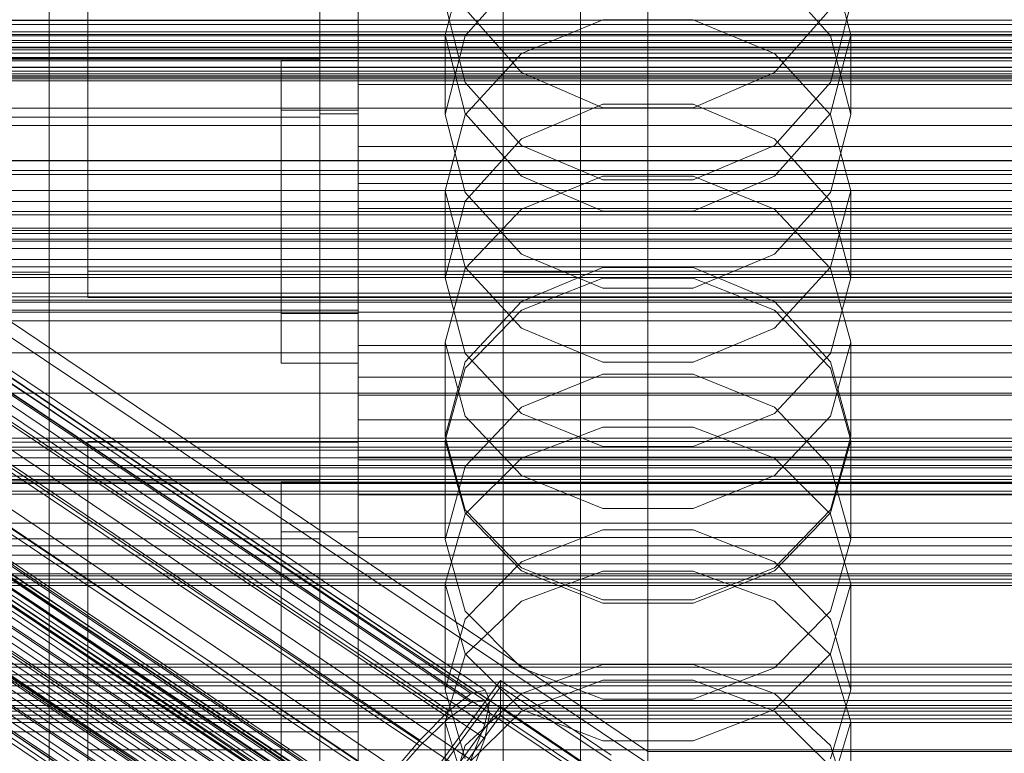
# Model space of a CAD drawing. Header units: millimetres. Extents: x -4738 to 65662, y -68080 to 6847.
# Tile 214 of 256: x -195 to -93, y -34520 to -34444. Entities that reach past the tile are written whole.
import ezdxf

# ---------------------------------------------------------------- set-up
doc = ezdxf.new("R2010")
doc.units = ezdxf.units.MM
for name, color, linetype, lineweight in [('COTAS_O', 1, 'Continuous', 0), ('COTAS_P', 1, 'Continuous', 0), ('frontal_briquetadora', 7, 'Continuous', 0), ('frontal_C01', 7, 'Continuous', 0), ('frontal_C02', 7, 'Continuous', 0), ('frontal_C03', 7, 'Continuous', 0), ('frontal_C04', 7, 'Continuous', 0), ('frontal_mezcladora', 7, 'Continuous', 0), ('frontal_secador', 7, 'Continuous', 0), ('frontal_tolva', 7, 'Continuous', 0)]:
    doc.layers.add(name, color=color, linetype=linetype, lineweight=lineweight)
doc.dimstyles.new('R19_100', dxfattribs={"dimtxt": 250, "dimasz": 150, "dimexe": 150, "dimexo": 80, "dimgap": 100, "dimtad": 1, "dimtih": 1, "dimtoh": 1, "dimdsep": 46, "dimcen": 0.09, "dimadec": 0, "dimazin": 0, "dimtfac": 1, "dimtdec": 4, "dimtofl": 0, "dimtmove": 0, "dimatfit": 3, "dimfxl": 1, "dimtolj": 1, "dimtzin": 0, "dimarcsym": 0})

# ---------------------------------------------------------------- blocks, each defined once
blk = doc.blocks.new('DIM_R30_49')
at = {"layer": 'COTAS_P'}
for p, q in [((-150, -32300), (550, -32300)), ((550, -32300), (505, -32450)), ((550, -34900), (550, -32300)), ((550, -32300), (595, -32450)), ((550, -34900), (505, -34750)), ((550, -34900), (595, -34750)), ((-150, -34900), (550, -34900))]:
    blk.add_line(p, q, dxfattribs=at)
blk.add_text('2600 P', height=250, rotation=90, dxfattribs=at).set_placement((450, -33600))
blk = doc.blocks.new('DIM_R30_51')
at = {"layer": 'COTAS_O'}
for p, q in [((-650, -33700), (50, -33700)), ((50, -33700), (5, -33850)), ((50, -34900), (50, -33700)), ((50, -33700), (95, -33850)), ((50, -34900), (5, -34750)), ((50, -34900), (95, -34750)), ((-650, -34900), (50, -34900))]:
    blk.add_line(p, q, dxfattribs=at)
blk.add_text('1200 O', height=250, rotation=90, dxfattribs=at).set_placement((-50, -34300))
blk = doc.blocks.new('DIM_R30_52')
at = {"layer": 'COTAS_O'}
for p, q in [((-650, -34200), (-500, -34155)), ((650, -34200), (500, -34155)), ((-650, -34900), (-650, -34200)), ((-650, -34200), (650, -34200)), ((-650, -34200), (-500, -34245)), ((650, -34200), (500, -34245)), ((650, -34900), (650, -34200))]:
    blk.add_line(p, q, dxfattribs=at)
blk.add_text('1300 O', height=250, dxfattribs=at).set_placement((0, -34100))
blk = doc.blocks.new('DIM_R30_57')
at = {"layer": 'COTAS_P'}
for p, q in [((-305, -34680), (395, -34680)), ((395, -34680), (350, -34830)), ((395, -36000), (395, -34680)), ((395, -34680), (440, -34830)), ((395, -36000), (350, -35850)), ((395, -36000), (440, -35850)), ((-305, -36000), (395, -36000))]:
    blk.add_line(p, q, dxfattribs=at)
blk.add_text('1320 P', height=250, rotation=90, dxfattribs=at).set_placement((295, -35340))

msp = doc.modelspace()

# ---------------------------------------------------------------- linework, layer by layer
at = {"layer": 'frontal_briquetadora'}
for p, q in [((-164, -34410.477), (-164, -34454.149)), ((-164, -34448.619), (-164, -34410.477)), ((-160, -34454.149), (-160, -34410.477)), ((-160, -34410.477), (-160, -34448.619)), ((-160, -34429.115), (-160, -34447.187)), ((-160, -34429.686), (-160, -34447.745)), ((-160, -34448.302), (-160, -34430.257)), ((-160, -34434.477), (-160, -34478.149)), ((-151, -34445.996), (-148.92, -34437.891)), ((-111.08, -34437.891), (-109, -34445.996)), ((-160, -34483.291), (-160, -34439.62)), ((-143.094, -34439.459), (-148.92, -34446.067)), ((-111.08, -34446.067), (-116.906, -34439.459)), ((-160, -34450.299), (-160, -34441.272)), ((-160, -34442.962), (-160, -34453.421)), ((-148.92, -34450.901), (-151, -34442.708)), ((-109, -34442.708), (-111.08, -34450.901)), ((-148.92, -34443.249), (-143.093, -34449.855)), ((-116.907, -34449.855), (-111.08, -34443.249)), ((-210, -34444.477), (-160, -34444.477)), ((-164, -34444.477), (-160, -34444.477)), ((-164, -34474.477), (-164, -34444.477)), ((-160, -34474.477), (-160, -34444.477)), ((-160, -34448.416), (-160, -34444.991)), ((-143.093, -34447.906), (-134.673, -34444.394)), ((-134.673, -34444.394), (-125.327, -34444.394)), ((-125.327, -34444.394), (-116.907, -34447.906)), ((-151, -34445.996), (-151, -34454.221)), ((-148.92, -34454.101), (-151, -34445.996)), ((-148.92, -34446.067), (-151, -34454.221)), ((-109, -34445.996), (-111.08, -34454.101)), ((-109, -34454.221), (-111.08, -34446.067)), ((-109, -34445.996), (-109, -34454.221)), ((-160, -34447.187), (-160, -34464.816)), ((-160, -34447.745), (-160, -34465.36)), ((-148.92, -34454.234), (-143.093, -34447.906)), ((-116.907, -34447.906), (-111.08, -34454.234)), ((-206, -34448.477), (-164, -34448.477)), ((-168, -34474.822), (-168, -34448.619)), ((-168, -34448.619), (-168, -34453.761)), ((-160, -34448.619), (-168, -34448.619)), ((-164, -34454.477), (-164, -34448.477)), ((-164, -34492.29), (-164, -34448.619)), ((-160, -34448.619), (-164, -34448.619)), ((-160, -34465.903), (-160, -34448.302)), ((-160, -34458.171), (-160, -34448.416)), ((-160, -34448.619), (-160, -34492.29)), ((-160, -34448.619), (-160, -34474.822)), ((-160, -34453.761), (-160, -34448.619)), ((-143.093, -34449.855), (-134.673, -34453.52)), ((-125.327, -34453.52), (-116.907, -34449.855)), ((-160, -34464.401), (-160, -34450.299)), ((-160, -34453.453), (-160, -34450.877)), ((-160, -34450.877), (-160, -34455.143)), ((-160, -34451.11), (-160, -34483.291)), ((200, -34451.11), (-160, -34451.11)), ((-160, -34451.11), (-160, -34457.538)), ((-143.094, -34457.404), (-148.92, -34450.901)), ((-111.08, -34450.901), (-116.906, -34457.404)), ((-134.674, -34453.127), (-143.094, -34456.734)), ((-125.326, -34453.127), (-134.674, -34453.127)), ((-116.906, -34456.734), (-125.326, -34453.127)), ((-168, -34453.761), (-168, -34479.964)), ((-168, -34453.761), (-160, -34453.761)), ((-164, -34454.149), (-164, -34674)), ((-164, -34492.29), (-164, -34454.149)), ((-164, -34454.149), (-160, -34454.149)), ((-160, -34453.421), (-160, -34468.481)), ((-160, -34462.48), (-160, -34453.453)), ((-160, -34479.964), (-160, -34453.761)), ((-160, -34674), (-160, -34454.149)), ((-160, -34454.149), (-160, -34492.29)), ((-151, -34454.221), (-148.92, -34462.278)), ((-151, -34462.125), (-148.92, -34454.234)), ((-143.093, -34460.601), (-148.92, -34454.101)), ((-134.673, -34453.52), (-125.327, -34453.52)), ((-111.08, -34454.101), (-116.907, -34460.601)), ((-111.08, -34462.278), (-109, -34454.221)), ((-111.08, -34454.234), (-109, -34462.125)), ((-206, -34454.477), (-164, -34454.477)), ((-160, -34455.143), (-160, -34465.602)), ((-143.094, -34456.734), (-148.92, -34463.181)), ((-111.08, -34463.18), (-116.906, -34456.734)), ((-160, -34489.719), (-160, -34457.538)), ((-160, -34457.538), (200, -34457.538)), ((-160, -34472.77), (-160, -34458.171)), ((-134.674, -34460.988), (-143.094, -34457.404)), ((-116.906, -34457.404), (-125.326, -34460.988)), ((-160, -34461.368), (-160, -34489.719)), ((200, -34461.368), (-160, -34461.368)), ((-160, -34461.368), (-160, -34463.94)), ((-134.673, -34460.596), (-143.093, -34464.004)), ((-134.673, -34464.208), (-143.093, -34460.601)), ((-125.326, -34460.988), (-134.674, -34460.988)), ((-125.327, -34460.596), (-134.673, -34460.596)), ((-116.907, -34464.004), (-125.327, -34460.596)), ((-116.907, -34460.601), (-125.327, -34464.208)), ((-160, -34476.582), (-160, -34462.48)), ((-151, -34462.125), (-151, -34471.125)), ((-151, -34462.125), (-148.92, -34470.016)), ((-148.92, -34462.278), (-143.094, -34468.668)), ((-116.906, -34468.668), (-111.08, -34462.278)), ((-111.08, -34470.016), (-109, -34462.125)), ((-109, -34462.125), (-109, -34471.125)), ((-148.92, -34463.181), (-151, -34471.125)), ((-109, -34471.125), (-111.08, -34463.18)), ((-160, -34492.29), (-160, -34463.94)), ((-160, -34463.94), (200, -34463.94)), ((-160, -34481.433), (-160, -34464.401)), ((-143.093, -34464.004), (-148.92, -34470.145)), ((-125.327, -34464.208), (-134.673, -34464.208)), ((-111.08, -34470.145), (-116.907, -34464.004)), ((-160, -34464.816), (-160, -34481.959)), ((-160, -34465.36), (-160, -34482.486)), ((-160, -34465.602), (-160, -34480.662)), ((-160, -34483.013), (-160, -34465.903)), ((-160, -34468.481), (-160, -34485.849)), ((-143.094, -34468.668), (-134.674, -34472.188)), ((-125.326, -34472.188), (-116.906, -34468.668)), ((-148.92, -34470.145), (-151, -34477.803)), ((-148.92, -34470.016), (-143.093, -34476.344)), ((-143.094, -34473.572), (-134.674, -34470.06)), ((-134.674, -34470.06), (-125.326, -34470.06)), ((-125.326, -34470.06), (-116.906, -34473.572)), ((-116.907, -34476.344), (-111.08, -34470.016)), ((-109, -34477.803), (-111.08, -34470.145)), ((-148.92, -34478.964), (-151, -34471.125)), ((-143.093, -34474.485), (-134.673, -34471.151)), ((-134.673, -34471.151), (-125.327, -34471.151)), ((-125.327, -34471.151), (-116.907, -34474.485)), ((-109, -34471.125), (-111.08, -34478.964)), ((-134.674, -34472.188), (-125.326, -34472.188)), ((-160, -34489.991), (-160, -34472.77)), ((-148.92, -34479.841), (-143.094, -34473.572)), ((-116.906, -34473.572), (-111.08, -34479.841)), ((-210, -34474.477), (-160, -34474.477)), ((-164, -34474.477), (-160, -34474.477)), ((-148.92, -34480.494), (-143.093, -34474.485)), ((-116.907, -34474.485), (-111.08, -34480.494)), ((-168, -34479.964), (-168, -34474.822)), ((-168, -34474.822), (-160, -34474.822)), ((-160, -34474.822), (-160, -34479.964)), ((-160, -34493.614), (-160, -34476.582)), ((-143.093, -34476.344), (-134.673, -34479.856)), ((-125.327, -34479.856), (-116.907, -34476.344)), ((-160, -34478.149), (-160, -34698)), ((200, -34478.149), (-160, -34478.149)), ((-160, -34478.149), (-160, -34483.291)), ((-151, -34477.803), (-151, -34487.557)), ((-151, -34477.803), (-148.92, -34485.461)), ((-111.08, -34485.461), (-109, -34477.803)), ((-109, -34477.803), (-109, -34487.557)), ((-143.094, -34485.172), (-148.92, -34478.964)), ((-111.08, -34478.964), (-116.906, -34485.172)), ((-168, -34479.964), (-160, -34479.964)), ((-160, -34480.662), (-160, -34498.03)), ((-151, -34487.557), (-148.92, -34479.841)), ((-151, -34487.986), (-148.92, -34480.494)), ((-134.673, -34479.856), (-125.327, -34479.856)), ((-111.08, -34479.841), (-109, -34487.557)), ((-111.08, -34480.494), (-109, -34487.986)), ((-160, -34481.433), (200, -34481.433)), ((-160, -34498.801), (-160, -34481.433)), ((-134.674, -34481.091), (-143.094, -34484.534)), ((-125.326, -34481.091), (-134.674, -34481.091)), ((-116.906, -34484.534), (-125.326, -34481.091)), ((-160, -34481.959), (-160, -34498.57)), ((-160, -34482.486), (-160, -34499.08)), ((-160, -34499.589), (-160, -34483.013)), ((-160, -34703.142), (-160, -34483.291)), ((-160, -34483.291), (200, -34483.291)), ((-160, -34483.291), (-160, -34691.652)), ((-160, -34483.291), (-160, -34489.719)), ((-143.094, -34484.534), (-148.92, -34490.676)), ((-111.08, -34490.676), (-116.906, -34484.534)), ((-160, -34485.849), (200, -34485.849)), ((-160, -34485.849), (-160, -34502.881)), ((-148.92, -34485.461), (-143.093, -34491.602)), ((-134.674, -34488.588), (-143.094, -34485.172)), ((-116.906, -34485.172), (-125.326, -34488.588)), ((-116.907, -34491.602), (-111.08, -34485.461)), ((-143.093, -34489.803), (-134.673, -34486.586)), ((-134.673, -34486.586), (-125.327, -34486.586)), ((-125.327, -34486.586), (-116.907, -34489.803)), ((-148.92, -34495.158), (-151, -34487.557)), ((-151, -34487.986), (-151, -34498.23)), ((-148.92, -34495.478), (-151, -34487.986)), ((-109, -34487.557), (-111.08, -34495.158)), ((-109, -34487.986), (-111.08, -34495.478)), ((-109, -34487.986), (-109, -34498.23)), ((-210, -34488.149), (-160, -34488.149)), ((-164, -34488.149), (-160, -34488.149)), ((-164, -34518.149), (-164, -34488.149)), ((-160, -34518.149), (-160, -34488.149)), ((-125.326, -34488.588), (-134.674, -34488.588)), ((-160, -34698.08), (-160, -34489.719)), ((-160, -34489.719), (200, -34489.719)), ((-160, -34489.719), (-160, -34692.717)), ((-160, -34489.719), (-160, -34492.29)), ((-160, -34489.991), (200, -34489.991)), ((-160, -34489.991), (-160, -34507.212)), ((-148.92, -34495.6), (-143.093, -34489.803)), ((-116.907, -34489.803), (-111.08, -34495.6)), ((-148.92, -34490.676), (-151, -34498.23)), ((-109, -34498.23), (-111.08, -34490.676)), ((-143.093, -34491.602), (-134.673, -34495.01)), ((-125.327, -34495.01), (-116.907, -34491.602)), ((-206, -34492.149), (-164, -34492.149)), ((-168, -34689.16), (-168, -34492.29)), ((-168, -34492.29), (-168, -34497.432)), ((-160, -34492.29), (-168, -34492.29)), ((-164, -34498.149), (-164, -34492.149)), ((-164, -34695.288), (-164, -34492.29)), ((-160, -34492.29), (-164, -34492.29)), ((-160, -34695.288), (-160, -34492.29)), ((-160, -34492.29), (200, -34492.29)), ((-160, -34492.29), (-160, -34689.16)), ((-160, -34497.432), (-160, -34492.29)), ((-160, -34493.614), (200, -34493.614)), ((-160, -34510.982), (-160, -34493.614)), ((-134.673, -34495.01), (-125.327, -34495.01)), ((-151, -34502.829), (-148.92, -34495.6)), ((-143.094, -34501.17), (-148.92, -34495.158)), ((-143.093, -34501.486), (-148.92, -34495.478)), ((-111.08, -34495.478), (-116.907, -34501.486)), ((-111.08, -34495.158), (-116.906, -34501.17)), ((-111.08, -34495.6), (-109, -34502.829)), ((-206, -34498.149), (-164, -34498.149)), ((-168, -34497.432), (-168, -34694.302)), ((-168, -34497.432), (-160, -34497.432)), ((-160, -34694.302), (-160, -34497.432)), ((-160, -34498.03), (200, -34498.03)), ((-160, -34498.03), (-160, -34515.062)), ((-134.674, -34497.219), (-143.094, -34500.552)), ((-125.326, -34497.219), (-134.674, -34497.219)), ((-116.906, -34500.552), (-125.326, -34497.219)), ((-160, -34498.57), (-160, -34514.607)), ((-160, -34513.861), (-160, -34498.801)), ((-160, -34499.08), (-160, -34515.099)), ((-151, -34498.23), (-148.92, -34505.662)), ((-111.08, -34505.662), (-109, -34498.23)), ((-160, -34515.589), (-160, -34499.589)), ((-143.094, -34500.552), (-148.92, -34506.493)), ((-134.674, -34504.474), (-143.094, -34501.17)), ((-116.906, -34501.17), (-125.326, -34504.474)), ((-111.08, -34506.493), (-116.906, -34500.552)), ((-134.673, -34504.82), (-143.093, -34501.486)), ((-134.673, -34501.512), (-143.093, -34504.604)), ((-125.327, -34501.512), (-134.673, -34501.512)), ((-116.907, -34501.486), (-125.327, -34504.82)), ((-116.907, -34504.604), (-125.327, -34501.512)), ((-160, -34502.881), (-160, -34516.984)), ((-151, -34502.829), (-151, -34513.787)), ((-151, -34502.829), (-148.92, -34510.058)), ((-111.08, -34510.058), (-109, -34502.829)), ((-109, -34502.829), (-109, -34513.787)), ((-143.093, -34504.604), (-148.92, -34510.176)), ((-125.326, -34504.474), (-134.674, -34504.474)), ((-125.327, -34504.82), (-134.673, -34504.82)), ((-111.08, -34510.176), (-116.907, -34504.604)), ((-148.92, -34505.662), (-143.094, -34511.534)), ((-116.906, -34511.534), (-111.08, -34505.662)), ((-160, -34507.212), (-160, -34521.811)), ((-148.92, -34506.493), (-151, -34513.787)), ((-109, -34513.787), (-111.08, -34506.493)), ((-148.92, -34510.176), (-151, -34517.123)), ((-148.92, -34510.058), (-143.093, -34515.855)), ((-116.907, -34515.855), (-111.08, -34510.058)), ((-109, -34517.123), (-111.08, -34510.176)), ((-160, -34526.043), (-160, -34510.982)), ((-143.093, -34514.166), (-134.673, -34511.161)), ((-134.673, -34511.161), (-125.327, -34511.161)), ((-125.327, -34511.161), (-116.907, -34514.166)), ((-143.094, -34511.534), (-134.674, -34514.76)), ((-125.326, -34514.76), (-116.906, -34511.534)), ((-143.094, -34516.027), (-134.674, -34512.811)), ((-134.674, -34512.811), (-125.326, -34512.811)), ((-125.326, -34512.811), (-116.906, -34516.027)), ((-160, -34524.321), (-160, -34513.861)), ((-148.92, -34520.952), (-151, -34513.787)), ((-148.92, -34519.58), (-143.093, -34514.166)), ((-116.907, -34514.166), (-111.08, -34519.58)), ((-109, -34513.787), (-111.08, -34520.952)), ((-160, -34514.607), (-160, -34530.029)), ((-160, -34515.062), (-160, -34529.165)), ((-160, -34515.099), (-160, -34530.501)), ((-134.674, -34514.76), (-125.326, -34514.76)), ((-160, -34530.972), (-160, -34515.589)), ((-148.92, -34521.752), (-143.094, -34516.027)), ((-143.093, -34515.855), (-134.673, -34519.072)), ((-125.327, -34519.072), (-116.907, -34515.855)), ((-116.906, -34516.027), (-111.08, -34521.752)), ((-160, -34516.984), (-160, -34526.011)), ((-151, -34517.123), (-151, -34528.769)), ((-151, -34517.123), (-148.92, -34524.071)), ((-111.08, -34524.071), (-109, -34517.123)), ((-109, -34517.123), (-109, -34528.769)), ((-210, -34518.149), (-160, -34518.149)), ((-164, -34518.149), (-160, -34518.149)), ((-151, -34526.331), (-148.92, -34519.58)), ((-134.673, -34519.072), (-125.327, -34519.072)), ((-111.08, -34519.58), (-109, -34526.331))]:
    msp.add_line(p, q, dxfattribs=at)
at = {"layer": 'frontal_C01'}
for p, q in [((-130, -34520.192), (-130, -34257.579)), ((-130, -34263.359), (-130, -34525.972)), ((-332.629, -34389.859), (-148.32, -34514.194)), ((-331.181, -34389.51), (-146.872, -34513.845)), ((-330.692, -34390.6), (-146.383, -34514.934)), ((-334.938, -34391.624), (-150.629, -34515.959)), ((-331.197, -34393.055), (-146.887, -34517.389)), ((-356.348, -34393.95), (-142.549, -34538.178)), ((-355.53, -34393.324), (-141.731, -34537.552)), ((-355.017, -34393.2), (-141.218, -34537.429)), ((-354.844, -34393.587), (-141.045, -34537.815)), ((-357.415, -34395.034), (-143.617, -34539.262)), ((-355.022, -34394.456), (-141.224, -34538.685)), ((-337.95, -34394.685), (-153.641, -34519.019)), ((-355.541, -34395.751), (-141.742, -34539.979)), ((-358.659, -34396.503), (-144.861, -34540.732)), ((-332.659, -34396.708), (-148.35, -34521.042)), ((-356.363, -34397.381), (-142.565, -34541.61)), ((-146.196, -34542.486), (-359.995, -34398.258)), ((-357.434, -34399.237), (-143.635, -34543.465)), ((-341.461, -34398.832), (-157.152, -34523.166)), ((-361.332, -34400.177), (-147.533, -34544.406)), ((-358.68, -34401.191), (-144.881, -34545.419)), ((-334.981, -34401.309), (-150.672, -34525.644)), ((-362.578, -34402.132), (-148.779, -34546.36)), ((-360.017, -34403.111), (-146.218, -34547.339)), ((-363.648, -34403.987), (-149.85, -34548.216)), ((-160.922, -34528.118), (-345.231, -34403.783)), ((-361.352, -34404.865), (-147.554, -34549.093)), ((-364.471, -34405.618), (-150.672, -34549.846)), ((-362.596, -34406.335), (-148.798, -34550.563)), ((-338.003, -34406.546), (-153.694, -34530.881)), ((-349.002, -34409.201), (-164.693, -34533.535)), ((-341.52, -34412.061), (-157.211, -34536.396)), ((-345.291, -34417.479), (-160.982, -34541.814)), ((-130, -34520.192), (-228.298, -34453.88)), ((-228.298, -34459.66), (-130, -34525.972)), ((-172.809, -34550.677), (-145.277, -34512.823)), ((-145.289, -34515.519), (-145.277, -34512.823)), ((-145.277, -34512.823), (-133.809, -34520.559)), ((-150.629, -34515.959), (-148.32, -34514.194)), ((-148.32, -34514.194), (-146.872, -34513.845)), ((-146.872, -34513.845), (-146.383, -34514.934)), ((-145.289, -34515.519), (-172.821, -34553.374)), ((-146.383, -34514.934), (-146.887, -34517.389)), ((-133.821, -34523.256), (-145.289, -34515.519)), ((-153.641, -34519.019), (-150.629, -34515.959)), ((-146.887, -34517.389), (-148.35, -34521.042)), ((-157.152, -34523.166), (-153.641, -34519.019)), ((-130, -34782.805), (-130, -34520.192)), ((0, -34520.192), (-130, -34520.192))]:
    msp.add_line(p, q, dxfattribs=at)
at = {"layer": 'frontal_C02'}
for p, q in [((-130, -34521.432), (-130, -34230.937)), ((-130, -34236.667), (-130, -34527.162)), ((-332.629, -34391.842), (-148.32, -34515.097)), ((-331.181, -34391.684), (-146.872, -34514.939)), ((-330.692, -34392.967), (-146.383, -34516.222)), ((-334.938, -34393.43), (-150.629, -34516.684)), ((-356.348, -34396.091), (-142.549, -34539.066)), ((-355.53, -34395.528), (-141.731, -34538.504)), ((-355.017, -34395.472), (-141.218, -34538.448)), ((-354.844, -34395.927), (-141.045, -34538.902)), ((-331.197, -34395.603), (-146.887, -34518.858)), ((-357.415, -34397.122), (-143.617, -34540.097)), ((-355.022, -34396.861), (-141.224, -34539.836)), ((-337.95, -34396.339), (-153.641, -34519.593)), ((-355.541, -34398.211), (-141.742, -34541.186)), ((-358.659, -34398.55), (-144.861, -34541.526)), ((-146.196, -34543.255), (-359.995, -34400.28)), ((-356.363, -34399.884), (-142.565, -34542.86)), ((-332.659, -34399.413), (-148.35, -34522.667)), ((-341.461, -34400.371), (-157.152, -34523.626)), ((-361.332, -34402.192), (-147.533, -34545.168)), ((-357.434, -34401.768), (-143.635, -34544.743)), ((-362.578, -34404.157), (-148.779, -34547.132)), ((-358.68, -34403.733), (-144.881, -34546.708)), ((-334.981, -34404.136), (-150.672, -34527.39)), ((-160.922, -34528.507), (-345.231, -34405.252)), ((-363.648, -34406.04), (-149.85, -34549.016)), ((-360.017, -34405.645), (-146.218, -34548.62)), ((-361.352, -34407.374), (-147.554, -34550.35)), ((-338.003, -34409.451), (-153.694, -34532.706)), ((-349.002, -34410.649), (-164.693, -34533.904)), ((-341.52, -34414.996), (-157.211, -34538.251)), ((-440, -34444.429), (440, -34444.429)), ((-440, -34445.925), (440, -34445.925)), ((-440, -34446.561), (440, -34446.561)), ((-440, -34447.845), (440, -34447.845)), ((-311.15, -34447.313), (311.15, -34447.313)), ((-440, -34448.365), (440, -34448.365)), ((-440, -34449.351), (440, -34449.351)), ((-440, -34449.718), (440, -34449.718)), ((-311.15, -34449.317), (311.15, -34449.317)), ((-440, -34450.338), (440, -34450.338)), ((-440, -34450.528), (440, -34450.528)), ((-440, -34450.739), (440, -34450.739)), ((-311.15, -34453.538), (311.15, -34453.538)), ((-311.15, -34455.334), (311.15, -34455.334)), ((-130, -34521.432), (-228.298, -34455.696)), ((-311.15, -34458.959), (311.15, -34458.959)), ((-311.15, -34460.426), (311.15, -34460.426)), ((-228.298, -34461.426), (-130, -34527.162)), ((-311.15, -34463.207), (311.15, -34463.207)), ((-311.15, -34464.244), (311.15, -34464.244)), ((-311.15, -34465.992), (311.15, -34465.992)), ((-311.15, -34466.529), (311.15, -34466.529)), ((-311.15, -34467.125), (311.15, -34467.125)), ((-172.809, -34551.005), (-145.277, -34513.482)), ((-145.289, -34516.463), (-145.277, -34513.482)), ((-145.277, -34513.482), (-133.809, -34521.151)), ((-150.629, -34516.684), (-148.32, -34515.097)), ((-148.32, -34515.097), (-146.872, -34514.939)), ((-146.872, -34514.939), (-146.383, -34516.222)), ((-145.289, -34516.463), (-172.821, -34553.985)), ((-146.383, -34516.222), (-146.887, -34518.858)), ((-133.821, -34524.132), (-145.289, -34516.463)), ((-153.641, -34519.593), (-150.629, -34516.684)), ((-157.152, -34523.626), (-153.641, -34519.593)), ((-146.887, -34518.858), (-148.35, -34522.667))]:
    msp.add_line(p, q, dxfattribs=at)
at = {"layer": 'frontal_C03'}
for p, q in [((1250, -34444.873), (-1250, -34444.873)), ((-1250, -34445.637), (1250, -34445.637)), ((1250, -34446.76), (-1250, -34446.76)), ((1250, -34447.524), (-1250, -34447.524)), ((1250, -34448.318), (-1250, -34448.318)), ((1250, -34448.635), (-1250, -34448.635)), ((1250, -34466.22), (-1250, -34466.22)), ((1250, -34466.536), (-1250, -34466.536)), ((1250, -34467.33), (-1250, -34467.33)), ((-1250, -34468.095), (1250, -34468.095)), ((1250, -34469.217), (-1250, -34469.217)), ((1250, -34469.982), (-1250, -34469.982)), ((1250, -34470.776), (-1250, -34470.776)), ((1250, -34471.092), (-1250, -34471.092)), ((1250, -34488.678), (-1250, -34488.678)), ((1250, -34488.994), (-1250, -34488.994)), ((1250, -34489.788), (-1250, -34489.788)), ((-1250, -34490.552), (1250, -34490.552)), ((1250, -34491.675), (-1250, -34491.675)), ((1250, -34492.439), (-1250, -34492.439)), ((1250, -34493.233), (-1250, -34493.233)), ((1250, -34493.55), (-1250, -34493.55)), ((1250, -34511.135), (-1250, -34511.135)), ((1250, -34511.452), (-1250, -34511.452)), ((1250, -34512.246), (-1250, -34512.246)), ((-1250, -34513.01), (1250, -34513.01)), ((1250, -34514.133), (-1250, -34514.133)), ((1250, -34514.897), (-1250, -34514.897)), ((1250, -34515.691), (-1250, -34515.691)), ((1250, -34516.007), (-1250, -34516.007)), ((1250, -34516.796), (-1250, -34516.796)), ((1250, -34517.172), (-1250, -34517.172))]:
    msp.add_line(p, q, dxfattribs=at)
at = {"layer": 'frontal_C04'}
for p, q in [((-188, -34438.484), (-188, -34470.434)), ((-188, -34473.17), (-188, -34441.22)), ((225, -34446.053), (-225, -34446.053)), ((-225, -34447.221), (225, -34447.221)), ((225, -34450.221), (-225, -34450.221)), ((225, -34459.02), (-225, -34459.02)), ((-225, -34460.018), (225, -34460.018)), ((225, -34462.07), (-225, -34462.07)), ((-188, -34470.434), (188, -34470.434)), ((-188, -34470.434), (-188, -34473.17)), ((314, -34472.721), (-284, -34472.721)), ((314, -34473.455), (-284, -34473.455)), ((225, -34473.089), (-225, -34473.089)), ((-225, -34473.656), (225, -34473.656)), ((188, -34473.17), (-188, -34473.17)), ((225, -34474.698), (-225, -34474.698)), ((314, -34475.586), (-284, -34475.586)), ((314, -34478.904), (-284, -34478.904)), ((314, -34483.086), (-284, -34483.086)), ((-284, -34487.721), (314, -34487.721)), ((-225, -34487.721), (225, -34487.721)), ((188, -34488.077), (-188, -34488.077)), ((-188, -34488.077), (-188, -34520.026)), ((-188, -34490.813), (-188, -34488.077)), ((-188, -34490.813), (188, -34490.813)), ((-188, -34522.763), (-188, -34490.813)), ((314, -34492.356), (-284, -34492.356)), ((314, -34496.538), (-284, -34496.538)), ((314, -34499.856), (-284, -34499.856)), ((225, -34500.745), (-225, -34500.745)), ((314, -34501.987), (-284, -34501.987)), ((-225, -34501.787), (225, -34501.787)), ((314, -34502.721), (-284, -34502.721)), ((225, -34502.353), (-225, -34502.353)), ((225, -34513.373), (-225, -34513.373)), ((-225, -34515.425), (225, -34515.425)), ((225, -34516.422), (-225, -34516.422)), ((-188, -34520.026), (188, -34520.026)), ((-188, -34520.026), (-188, -34522.763))]:
    msp.add_line(p, q, dxfattribs=at)
at = {"layer": 'frontal_mezcladora'}
for p, q in [((-192, -34470.534), (-192, -34433.911)), ((-145, -34470.534), (-145, -34433.911)), ((-137, -34470.534), (-137, -34433.911)), ((-280, -34450), (280, -34450)), ((-240, -34450), (-160, -34450)), ((-160, -34535), (-160, -34450)), ((-420, -34464.602), (240, -34464.602)), ((-200, -34470.534), (-192, -34470.534)), ((-192, -34525.346), (-192, -34470.534)), ((-145, -34525.346), (-145, -34470.534)), ((-145, -34470.534), (-137, -34470.534)), ((-137, -34525.346), (-137, -34470.534)), ((-420, -34498.893), (240, -34498.893))]:
    msp.add_line(p, q, dxfattribs=at)
at = {"layer": 'frontal_secador'}
msp.add_line((-1250, -34516), (1250, -34516), dxfattribs=at)
at = {"layer": 'frontal_tolva'}
for p, q in [((-1821.5, -34492), (1821.5, -34492)), ((-1821.5, -34503), (1821.5, -34503))]:
    msp.add_line(p, q, dxfattribs=at)

# ---------------------------------------------------------------- dimensions: what is measured, and where the dimension line sits
at = {"layer": 'COTAS_O'}
for p2, distance, picture, middle in [((-650, -33700), -700, 'DIM_R30_51', (50, -34300)), ((650, -34900), 700, 'DIM_R30_52', (0, -34200))]:
    dim = msp.add_aligned_dim(p1=(-650, -34900), p2=p2, distance=distance, text='<> O', dimstyle='R19_100', dxfattribs=at)
    dim.commit()
    dim.dimension.update_dxf_attribs({"geometry": picture, "text_midpoint": middle})
at = {"layer": 'COTAS_P'}
for p1, p2, picture, middle in [((-150, -34900), (-150, -32300), 'DIM_R30_49', (550, -33600)), ((-305, -36000), (-305, -34680), 'DIM_R30_57', (395, -35340))]:
    dim = msp.add_aligned_dim(p1=p1, p2=p2, distance=-700, text='<> P', dimstyle='R19_100', dxfattribs=at)
    dim.commit()
    dim.dimension.update_dxf_attribs({"geometry": picture, "text_midpoint": middle})

doc.saveas('drawing.dxf')
